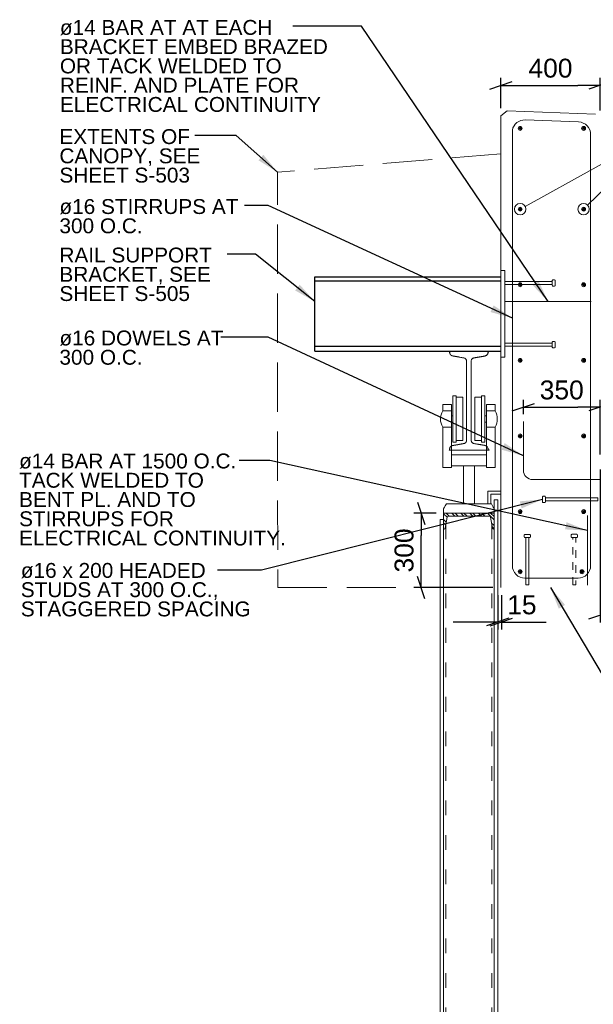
# Model space of a CAD drawing. Header units: millimetres. Extents: x 10617.8 to 10660.2, y 1160.5 to 1187.
# Tile 2 of 81: x 10617.8 to 10625.3, y 1173.9 to 1187. Entities that reach past the tile are written whole.
import ezdxf

# ---------------------------------------------------------------- set-up
doc = ezdxf.new("R2010")
doc.units = ezdxf.units.MM
doc.header["$LTSCALE"] = 0.1
doc.header["$MEASUREMENT"] = 0
for name, pattern in [('DGN Style 2', [6.519225, 3.911535, -2.60769]), ('DGN Style 3', [9.126915, 6.519225, -2.60769]), ('DGN Style 5', [4.563458, 1.955768, -2.60769])]:
    doc.linetypes.add(name, pattern=pattern)
for name, color, linetype, lineweight in [('G-ANNO-DIM', 1, 'Continuous', 0), ('G-ANNO-TEXT', 7, 'Continuous', 0), ('S-ANNO-TEXT', 3, 'Continuous', 0), ('S-DECK-ROOF', 54, 'Continuous', 13), ('S-DETL-MBND', 1, 'Continuous', 0), ('S-DETL-STLS', 3, 'Continuous', 0), ('S-REIN-RBAR', 5, 'Continuous', 13), ('S-SECT-CONC', 3, 'Continuous', 0), ('S-SECT-PATT', 1, 'Continuous', 0), ('S-STIF-TRAN', 3, 'Continuous', 30), ('S-WALL-LOAD', 3, 'Continuous', 13)]:
    doc.layers.add(name, color=color, linetype=linetype, lineweight=lineweight)
doc.styles.add('1 20', font='arial.ttf', dxfattribs={"height": 0.25})
doc.dimstyles.new('1 20', dxfattribs={"dimscale": 0.00328, "dimtxt": 0.25, "dimasz": 90, "dimexe": 30, "dimexo": 30, "dimgap": 30, "dimtad": 1, "dimdec": 0, "dimlfac": 304.9, "dimzin": 11, "dimdsep": 46, "dimlunit": 5, "dimtxsty": '1 20', "dimblk": '_Oblique_0.3', "dimcen": 0.09, "dimadec": 4, "dimazin": 3, "dimtfac": 0.00328, "dimtdec": 0, "dimtofl": 0, "dimtmove": 0, "dimatfit": 3, "dimfxl": 1, "dimfrac": 2, "dimtolj": 1, "dimtzin": 11, "dimarcsym": 0})

# ---------------------------------------------------------------- blocks, each defined once
blk = doc.blocks.new('REINFDOT')
for radius in [0.0794, 0.0476, 0.0159]:
    blk.add_circle((0, 0), radius)
blk = doc.blocks.new('REINF. DOT')
at = {"layer": 'S-REIN-RBAR', "xscale": 100, "yscale": 100, "zscale": 100, "rotation": 90.00000000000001}
blk.add_blockref('REINFDOT', (927.9, 624.6), dxfattribs=at)
blk = doc.blocks.new('REINF. DOT_1')
at = {"layer": 'S-REIN-RBAR', "extrusion": (0, 0, -1), "xscale": 100, "yscale": -100, "zscale": 100, "rotation": 89.99999999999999}
blk.add_blockref('REINFDOT', (-927.9, 624.6), dxfattribs=at)
blk = doc.blocks.new('*U17')
at = {"layer": 'G-ANNO-TEXT'}
for p, q in [((-6.4, 56.2), (-6.4, -154.3)), ((-12.7, -157.5), (-12.7, -163.8)), ((-9.5, -154.3), (9.5, -154.3)), ((12.7, -157.5), (12.7, -163.8)), ((-9.5, -167), (9.5, -167))]:
    blk.add_line(p, q, dxfattribs=at)
at = {"layer": 'G-ANNO-TEXT', "flags": 128}
blk.add_lwpolyline([(-6.4, 56.2), (6.3, 56.2), (6.3, -154.3)], dxfattribs=at)
at = {"layer": 'G-ANNO-TEXT', "extrusion": (0, 0, -1)}
for centre, start, end in [((9.5, -157.5), 0, 90), ((-9.5, -157.5), 90, 180), ((9.5, -163.8), 270, 0), ((-9.5, -163.8), 180, 270)]:
    blk.add_arc(centre, 3.17, start, end, dxfattribs=at)
blk = doc.blocks.new('*U27')
at = {"layer": 'G-ANNO-TEXT'}
for p, q in [((-101.6, 9.5, 0), (-101.6, -9.5, 0)), ((-92.1, 12.7, 0), (-98.4, 12.7, 0)), ((-88.9, 9.5, 0), (-88.9, -9.5, 0)), ((101.6, 6.3, 0), (-88.9, 6.3, 0)), ((-92.1, -12.7, 0), (-98.4, -12.7, 0))]:
    blk.add_line(p, q, dxfattribs=at)
at = {"layer": 'G-ANNO-TEXT', "elevation": 0, "flags": 128}
blk.add_lwpolyline([(101.6, 6.3), (101.6, -6.4), (-88.9, -6.4)], dxfattribs=at)
at = {"layer": 'G-ANNO-TEXT', "extrusion": (0, 0, -1)}
for centre, start, end in [((98.4, 9.5, 0), 0, 90), ((92.1, 9.5, 0), 90, 180), ((98.4, -9.5, 0), 270, 0), ((92.1, -9.5, 0), 180, 270)]:
    blk.add_arc(centre, 3.17, start, end, dxfattribs=at)
blk = doc.blocks.new('*U28')
at = {"layer": 'G-ANNO-TEXT', "linetype": 'DGN Style 2'}
for p, q in [((-101.9, -9.5, 0), (-101.9, 9.5, 0)), ((-92.4, 12.7, 0), (-98.7, 12.7, 0)), ((-89.2, -9.5, 0), (-89.2, 9.5, 0)), ((-92.4, -12.7, 0), (-98.7, -12.7, 0)), ((101.9, -6.4, 0), (-89.2, -6.4, 0))]:
    blk.add_line(p, q, dxfattribs=at)
at = {"layer": 'G-ANNO-TEXT', "linetype": 'DGN Style 2', "elevation": 0, "flags": 128}
blk.add_lwpolyline([(101.9, -6.4), (101.9, 6.3), (-89.2, 6.3)], dxfattribs=at)
at = {"layer": 'G-ANNO-TEXT', "linetype": 'DGN Style 2'}
for centre, start, end in [((-98.7, 9.5, 0), 90, 180), ((-92.4, 9.5, 0), 0, 90), ((-98.7, -9.5, 0), 180, 270), ((-92.4, -9.5, 0), 270, 0)]:
    blk.add_arc(centre, 3.17, start, end, dxfattribs=at)
blk = doc.blocks.new('*U29')
at = {"layer": 'G-ANNO-TEXT'}
for p, q in [((-6.4, 116.2), (-6.4, -74.3)), ((-12.7, -77.5), (-12.7, -83.8)), ((-9.5, -74.3), (9.5, -74.3)), ((12.7, -77.5), (12.7, -83.8)), ((-9.5, -87), (9.5, -87))]:
    blk.add_line(p, q, dxfattribs=at)
at = {"layer": 'G-ANNO-TEXT', "flags": 128}
blk.add_lwpolyline([(-6.4, 116.2), (6.3, 116.2), (6.3, -74.3)], dxfattribs=at)
at = {"layer": 'G-ANNO-TEXT', "extrusion": (0, 0, -1)}
for centre, radius, start, end in [((9.5, -77.5), 3.18, 0, 90), ((-9.5, -77.5), 3.17, 90, 180), ((9.5, -83.8), 3.17, 270, 0), ((-9.5, -83.8), 3.18, 180, 270)]:
    blk.add_arc(centre, radius, start, end, dxfattribs=at)
blk = doc.blocks.new('A$C6A444AD9')
at = {"layer": 'S-SECT-PATT', "ltscale": 0.01}
h = blk.add_hatch(dxfattribs=at)
h.set_pattern_fill('STEEL', color=256, style=0, pattern_type=2)
h.set_pattern_definition([(225, (22.02274, -60.43567), (0.1794283, -0.1794283), []), (225, (22.02274, -60.56255), (0.1794283, -0.1794283), [])])
h.paths.add_polyline_path([(2.032, 0), (0, 0), (0, -0.642), (0.019, -0.642, 0.366047), (0.064, -0.604), (0.138, -0.162, -0.366688), (0.184, -0.124), (1.848, -0.124, -0.366688), (1.894, -0.162), (1.968, -0.604, 0.366047), (2.013, -0.642), (2.032, -0.642)])
at = {"layer": 'S-DETL-STLS', "ltscale": 0.01, "flags": 128}
for points in [[(0.019, -0.642), (0, -0.642), (0, 0), (2.032, 0), (2.032, -0.642), (2.013, -0.642)], [(0.064, -0.604), (0.138, -0.162)], [(0.183, -0.124), (1.849, -0.124)], [(1.894, -0.162), (1.968, -0.604)]]:
    blk.add_lwpolyline(points, dxfattribs=at)
for points in [[(0.183, -0.124, 0.366443), (0.138, -0.162)], [(1.894, -0.162, 0.366443), (1.849, -0.124)], [(0.019, -0.642, 0.366443), (0.064, -0.604)], [(1.968, -0.604, 0.366443), (2.013, -0.642)]]:
    blk.add_lwpolyline(points, format="xyb", dxfattribs=at)
blk = doc.blocks.new('_Oblique_0.3')
at = {"color": 0, "linetype": 'ByBlock', "lineweight": -2}
for p, q in [((0, 0), (-1, 0)), ((0.5, 0.167), (-0.5, -0.167))]:
    blk.add_line(p, q, dxfattribs=at)
blk = doc.blocks.new('*D37')
at = {"layer": 'Defpoints', "color": 0, "lineweight": 0, "transparency": 16777216}
for p in [(10625.431, 1186.096), (10624.12, 1185.694), (10625.431, 1185.667)]:
    blk.add_point(p, dxfattribs=at)
at = {"layer": 'G-ANNO-TEXT', "color": 0, "lineweight": -2, "transparency": 16777216}
for p, q in [((10624.12, 1185.793), (10624.12, 1186.194)), ((10624.415, 1186.096), (10625.136, 1186.096)), ((10625.431, 1185.765), (10625.431, 1186.194))]:
    blk.add_line(p, q, dxfattribs=at)
at = {"layer": 'G-ANNO-TEXT', "color": 0, "lineweight": -2, "transparency": 16777216, "xscale": 0.2952, "yscale": 0.2952, "zscale": 0.2952, "rotation": 180}
blk.add_blockref('_Oblique_0.3', (10624.12, 1186.096), dxfattribs=at)
at = {"layer": 'G-ANNO-TEXT', "color": 0, "lineweight": -2, "transparency": 16777216, "xscale": 0.2952, "yscale": 0.2952, "zscale": 0.2952}
blk.add_blockref('_Oblique_0.3', (10625.431, 1186.096), dxfattribs=at)
at = {"layer": 'G-ANNO-TEXT', "color": 0, "transparency": 16777216, "insert": (10624.775, 1186.322), "char_height": 0.25, "attachment_point": 5, "style": '1 20'}
blk.add_mtext('\\A1;400', dxfattribs=at)
blk = doc.blocks.new('*D48')
at = {"layer": 'Defpoints', "color": 0, "lineweight": 0, "transparency": 16777216}
for p in [(10623.066, 1180.437), (10623.363, 1180.437), (10624.113, 1179.453)]:
    blk.add_point(p, dxfattribs=at)
at = {"layer": 'G-ANNO-DIM', "color": 0, "lineweight": -2, "transparency": 16777216}
for p, q in [((10623.264, 1180.437), (10622.968, 1180.437)), ((10623.066, 1179.749), (10623.066, 1180.142)), ((10624.015, 1179.453), (10622.968, 1179.453))]:
    blk.add_line(p, q, dxfattribs=at)
at = {"layer": 'G-ANNO-DIM', "color": 0, "lineweight": -2, "transparency": 16777216, "xscale": 0.2952, "yscale": 0.2952, "zscale": 0.2952}
for p, rotation in [((10623.066, 1180.437), 90), ((10623.066, 1179.453), 270)]:
    blk.add_blockref('_Oblique_0.3', p, dxfattribs=dict(at, rotation=rotation))
at = {"layer": 'G-ANNO-DIM', "color": 0, "transparency": 16777216, "insert": (10622.84, 1179.945), "char_height": 0.25, "attachment_point": 5, "rotation": 90, "style": '1 20'}
blk.add_mtext('\\A1;300', dxfattribs=at)
blk = doc.blocks.new('*D49')
at = {"layer": 'Defpoints', "color": 0, "lineweight": 0, "transparency": 16777216}
for p in [(10625.431, 1181.114), (10626.785, 1180.882), (10625.431, 1179.088)]:
    blk.add_point(p, dxfattribs=at)
at = {"layer": 'G-ANNO-DIM', "color": 0, "lineweight": -2, "transparency": 16777216}
for p, q in [((10625.431, 1181.016), (10625.431, 1178.99)), ((10626.785, 1180.784), (10626.785, 1178.99)), ((10626.49, 1179.088), (10625.726, 1179.088))]:
    blk.add_line(p, q, dxfattribs=at)
at = {"layer": 'G-ANNO-DIM', "color": 0, "lineweight": -2, "transparency": 16777216, "xscale": 0.2952, "yscale": 0.2952, "zscale": 0.2952, "rotation": 180}
blk.add_blockref('_Oblique_0.3', (10625.431, 1179.088), dxfattribs=at)
at = {"layer": 'G-ANNO-DIM', "color": 0, "lineweight": -2, "transparency": 16777216, "xscale": 0.2952, "yscale": 0.2952, "zscale": 0.2952}
blk.add_blockref('_Oblique_0.3', (10626.785, 1179.088), dxfattribs=at)
at = {"layer": 'G-ANNO-DIM', "color": 0, "transparency": 16777216, "insert": (10626.108, 1179.314), "char_height": 0.25, "attachment_point": 5, "style": '1 20'}
blk.add_mtext('\\A1;675', dxfattribs=at)
blk = doc.blocks.new('*D50')
at = {"layer": 'Defpoints', "color": 0, "lineweight": 0, "transparency": 16777216}
for p in [(10625.431, 1181.839), (10624.417, 1181.649), (10625.431, 1181.114)]:
    blk.add_point(p, dxfattribs=at)
at = {"layer": 'G-ANNO-DIM', "color": 0, "lineweight": -2, "transparency": 16777216}
for p, q in [((10624.417, 1181.747), (10624.417, 1181.938)), ((10625.431, 1181.213), (10625.431, 1181.938)), ((10624.712, 1181.839), (10625.136, 1181.839))]:
    blk.add_line(p, q, dxfattribs=at)
at = {"layer": 'G-ANNO-DIM', "color": 0, "lineweight": -2, "transparency": 16777216, "xscale": 0.2952, "yscale": 0.2952, "zscale": 0.2952, "rotation": 180}
blk.add_blockref('_Oblique_0.3', (10624.417, 1181.839), dxfattribs=at)
at = {"layer": 'G-ANNO-DIM', "color": 0, "lineweight": -2, "transparency": 16777216, "xscale": 0.2952, "yscale": 0.2952, "zscale": 0.2952}
blk.add_blockref('_Oblique_0.3', (10625.431, 1181.839), dxfattribs=at)
at = {"layer": 'G-ANNO-DIM', "color": 0, "transparency": 16777216, "insert": (10624.924, 1182.066), "char_height": 0.25, "attachment_point": 5, "style": '1 20'}
blk.add_mtext('\\A1;350', dxfattribs=at)
blk = doc.blocks.new('*U52')
at = {"layer": 'S-DETL-STLS'}
for points in [[(-9.5, -24, 0), (-9.5, 67.9, 0), (-9.5, 159.9, 0), (-9.5, 170.9, 0), (-20.4, 172.7, 0), (-42.8, 176.8, 0), (-65.3, 180.8, 0), (-77.6, 182.9, 0), (-77.5, 195.5, 0), (-77.5, 197.7, 0), (-77.5, 199.8, 0), (0, 199.8, 0), (77.5, 199.8, 0), (77.3, 196.6, 0), (77.1, 193.4, 0), (77.1, 181.3, 0), (60.2, 179.3, 0), (40.3, 176, 0), (20.4, 172.7, 0), (9.5, 170.9, 0), (9.5, 159.9, 0), (9.5, 83.5, 0), (9.5, 7.1, 0)], [(-9.5, -24, 0), (-9.5, -92, 0), (-9.5, -159.9, 0), (-9.5, -170.9, 0), (-20.4, -172.7, 0), (-42.8, -176.8, 0), (-65.3, -180.8, 0), (-77.6, -182.9, 0), (-77.5, -195.5, 0), (-77.5, -197.7, 0), (-77.5, -199.8, 0), (0, -199.8, 0), (77.5, -199.8, 0), (77.3, -196.6, 0), (77.1, -193.4, 0), (77.1, -181.3, 0), (60.2, -179.3, 0), (40.3, -176, 0), (20.4, -172.7, 0), (9.5, -170.9, 0), (9.5, -159.9, 0), (9.5, -76.4, 0), (9.5, 7.1, 0)]]:
    blk.add_rational_spline(points, [1, 1, 1, 0.763019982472, 1, 1, 1, 0.760756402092, 1, 1, 1, 1, 1, 1, 1, 0.763019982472, 1, 1, 1, 0.763019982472, 1, 1, 1], degree=2, knots=[0, 0, 0, 0.111111, 0.111111, 0.222222, 0.222222, 0.333333, 0.333333, 0.444444, 0.444444, 0.481481, 0.481481, 0.518519, 0.518519, 0.555556, 0.555556, 0.666667, 0.666667, 0.777778, 0.777778, 0.888889, 0.888889, 1, 1, 1], dxfattribs=at)
blk = doc.blocks.new('*D56')
at = {"layer": 'Defpoints', "color": 0, "lineweight": 0, "transparency": 16777216}
for p in [(10624.077, 1179.452, 89.107), (10624.126, 1179.453, 89.107), (10624.126, 1178.998)]:
    blk.add_point(p, dxfattribs=at)
at = {"layer": 'G-ANNO-DIM', "color": 0, "lineweight": -2, "transparency": 16777216}
for p, q in [((10624.077, 1179.353), (10624.077, 1178.899)), ((10624.126, 1179.355), (10624.126, 1178.899)), ((10623.782, 1178.998), (10623.487, 1178.998)), ((10624.421, 1178.998), (10624.717, 1178.998))]:
    blk.add_line(p, q, dxfattribs=at)
at = {"layer": 'G-ANNO-DIM', "color": 0, "lineweight": -2, "transparency": 16777216, "xscale": 0.2952, "yscale": 0.2952, "zscale": 0.2952}
blk.add_blockref('_Oblique_0.3', (10624.077, 1178.998), dxfattribs=at)
at = {"layer": 'G-ANNO-DIM', "color": 0, "lineweight": -2, "transparency": 16777216, "xscale": 0.2952, "yscale": 0.2952, "zscale": 0.2952, "rotation": 180}
blk.add_blockref('_Oblique_0.3', (10624.126, 1178.998), dxfattribs=at)
at = {"layer": 'G-ANNO-DIM', "color": 0, "transparency": 16777216, "insert": (10624.397, 1179.224), "char_height": 0.25, "attachment_point": 5, "style": '1 20'}
blk.add_mtext('\\A1;15', dxfattribs=at)

msp = doc.modelspace()

# ---------------------------------------------------------------- linework, layer by layer
at = {"layer": 'G-ANNO-DIM'}
msp.add_line((10624.2674, 1186.0959, 89.1073), (10624.1869, 1186.0959, 89.1073), dxfattribs=at)
at = {"layer": 'G-ANNO-TEXT'}
for p, q in [((10625.2668, 1184.511, 89.1073), (10626.3183, 1185.5334, 89.1073)), ((10624.0292, 1164.4048, 89.1073), (10624.0292, 1180.6146, 89.1073)), ((10623.3627, 1164.4113, 89.1073), (10623.3627, 1180.2642, 89.1073))]:
    msp.add_line(p, q, dxfattribs=at)
at = {"layer": 'G-ANNO-TEXT', "linetype": 'DGN Style 5'}
for p, q in [((10623.3913, 1164.5771, 89.1073), (10623.3913, 1180.2857, 89.1073)), ((10624.0004, 1164.5771, 89.1073), (10624.0004, 1180.2857, 89.1073))]:
    msp.add_line(p, q, dxfattribs=at)
at = {"layer": 'G-ANNO-TEXT', "elevation": 89.1073, "flags": 128}
for points in [[(10624.4403, 1184.4949), (10626.3183, 1185.5334), (10627.1139, 1185.5334)], [(10624.0292, 1180.6146), (10624.0774, 1180.6146), (10624.0774, 1164.4113)], [(10623.3627, 1180.3541), (10623.3144, 1180.3541), (10623.3144, 1164.4113)]]:
    msp.add_lwpolyline(points, dxfattribs=at)
at = {"layer": 'G-ANNO-TEXT'}
for centre in [(10624.3743, 1184.4585, 89.4005), (10625.2128, 1184.4585, 89.4005)]:
    msp.add_circle(centre, 0.0753, dxfattribs=at)
at = {"layer": 'S-DECK-ROOF', "linetype": 'DGN Style 3'}
msp.add_line((10621.1678, 1179.4534, 89.1073), (10623.3276, 1179.4534, 89.1073), dxfattribs=at)
at = {"layer": 'S-DECK-ROOF', "linetype": 'DGN Style 3', "elevation": 89.1073, "flags": 128}
msp.add_lwpolyline([(10624.1193, 1185.1919), (10621.1673, 1184.9459), (10621.1678, 1179.4534)], dxfattribs=at)
at = {"layer": 'S-DETL-MBND'}
for p, q in [((10623.5293, 1181.9911, 89.1073), (10623.4835, 1181.9911, 89.1073)), ((10623.4835, 1181.3791, 89.1073), (10623.4835, 1181.9911, 89.1073)), ((10623.5293, 1181.3791, 89.1073), (10623.5293, 1181.9911, 89.1073)), ((10623.6179, 1181.9732, 89.1073), (10623.5293, 1181.9732, 89.1073)), ((10623.6179, 1181.3975, 89.1073), (10623.6179, 1181.9732, 89.1073)), ((10623.7739, 1181.9732, 89.1073), (10623.8625, 1181.9732, 89.1073)), ((10623.7739, 1181.3975, 89.1073), (10623.7739, 1181.9732, 89.1073)), ((10623.8625, 1181.3791, 89.1073), (10623.8625, 1181.9911, 89.1073)), ((10623.8625, 1181.9911, 89.1073), (10623.9083, 1181.9911, 89.1073)), ((10623.9083, 1181.3791, 89.1073), (10623.9083, 1181.9911, 89.1073)), ((10623.4648, 1181.8735, 89.1073), (10623.3501, 1181.8735, 89.1073)), ((10623.3501, 1181.8735, 89.1073), (10623.3501, 1181.7905, 89.1073)), ((10623.4648, 1181.7905, 89.1073), (10623.3501, 1181.7905, 89.1073)), ((10623.4648, 1181.0431, 89.1073), (10623.4648, 1181.8735, 89.1073)), ((10623.927, 1181.8735, 89.1073), (10624.0417, 1181.8735, 89.1073)), ((10623.927, 1181.0431, 89.1073), (10623.927, 1181.8735, 89.1073)), ((10623.927, 1181.7905, 89.1073), (10624.0417, 1181.7905, 89.1073)), ((10624.0417, 1181.8735, 89.1073), (10624.0417, 1181.7905, 89.1073)), ((10623.4835, 1181.7249, 89.1073), (10623.4648, 1181.7249, 89.1073)), ((10623.9083, 1181.7249, 89.1073), (10623.927, 1181.7249, 89.1073)), ((10623.4648, 1181.5743, 89.1073), (10623.3501, 1181.5743, 89.1073)), ((10623.3501, 1181.0431, 89.1073), (10623.3501, 1181.5743, 89.1073)), ((10623.4835, 1181.6399, 89.1073), (10623.4648, 1181.6399, 89.1073)), ((10623.9083, 1181.6399, 89.1073), (10623.927, 1181.6399, 89.1073)), ((10623.927, 1181.5743, 89.1073), (10624.0417, 1181.5743, 89.1073)), ((10624.0417, 1181.0431, 89.1073), (10624.0417, 1181.5743, 89.1073)), ((10623.6179, 1181.3975, 89.1073), (10623.5293, 1181.3975, 89.1073)), ((10623.8625, 1181.3975, 89.1073), (10623.7739, 1181.3975, 89.1073)), ((10623.5293, 1181.3791, 89.1073), (10623.4835, 1181.3791, 89.1073)), ((10623.8625, 1181.3791, 89.1073), (10623.9083, 1181.3791, 89.1073)), ((10623.6959, 1181.2101, 89.1073), (10623.4648, 1181.2101, 89.1073)), ((10623.6959, 1181.2101, 89.1073), (10623.927, 1181.2101, 89.1073)), ((10623.4648, 1181.0431, 89.1073), (10623.3501, 1181.0431, 89.1073)), ((10623.6959, 1181.0643, 89.1073), (10623.4648, 1181.0643, 89.1073)), ((10623.623, 1180.5623, 89.1073), (10623.623, 1181.0643, 89.1073)), ((10623.6959, 1181.0643, 89.1073), (10623.927, 1181.0643, 89.1073)), ((10623.7688, 1180.5623, 89.1073), (10623.7688, 1181.0643, 89.1073)), ((10623.927, 1181.0431, 89.1073), (10624.0417, 1181.0431, 89.1073)), ((10623.3627, 1180.4374, 89.1073), (10623.3627, 1180.4999, 89.1073)), ((10623.3987, 1180.5623, 89.1073), (10623.5085, 1180.5623, 89.1073)), ((10623.5085, 1180.5623, 89.1073), (10623.8834, 1180.5623, 89.1073)), ((10623.8834, 1180.5623, 89.1073), (10623.9931, 1180.5623, 89.1073)), ((10624.0292, 1180.4374, 89.1073), (10624.0292, 1180.4999, 89.1073))]:
    msp.add_line(p, q, dxfattribs=at)
at = {"layer": 'S-DETL-MBND', "elevation": 89.1073, "flags": 128}
for points in [[(10623.3627, 1180.4999), (10623.363, 1180.5004), (10623.3639, 1180.5021), (10623.3655, 1180.5049), (10623.3678, 1180.5087), (10623.3706, 1180.5136), (10623.374, 1180.5195), (10623.378, 1180.5264), (10623.3825, 1180.5342), (10623.3987, 1180.5623)], [(10623.9931, 1180.5623), (10624.0138, 1180.5264), (10624.0178, 1180.5195), (10624.0212, 1180.5136), (10624.024, 1180.5087), (10624.0263, 1180.5049), (10624.0279, 1180.5021), (10624.0288, 1180.5004), (10624.0292, 1180.4999)]]:
    msp.add_lwpolyline(points, dxfattribs=at)
at = {"layer": 'S-DETL-MBND'}
for centre, start, end in [((10623.5285, 1181.6824, 89.1073), 148.77695, 211.22305), ((10623.8633, 1181.6824, 89.1073), 328.77695, 31.22305)]:
    msp.add_arc(centre, 0.2085, start, end, dxfattribs=at)
at = {"layer": 'S-DETL-STLS'}
for p, q in [((10623.9458, 1180.5623, 89.1073), (10623.9458, 1180.729, 89.1073)), ((10623.9458, 1180.729, 89.1073), (10624.1133, 1180.729, 89.1073)), ((10623.9875, 1180.5623, 89.1073), (10623.9875, 1180.6873, 89.1073)), ((10623.9875, 1180.6873, 89.1073), (10624.1133, 1180.6873, 89.1073)), ((10623.9875, 1180.5623, 89.1073), (10623.9458, 1180.5623, 89.1073))]:
    msp.add_line(p, q, dxfattribs=at)
at = {"layer": 'S-REIN-RBAR'}
for p, q in [((10625.1462, 1185.6128, 89.1073), (10624.441, 1185.6384, 89.1073)), ((10624.2709, 1185.5046, 89.1073), (10624.2709, 1179.745, 89.1073)), ((10625.3062, 1185.4463, 89.1073), (10625.3062, 1179.745, 89.1073)), ((10624.1723, 1183.2388, 89.1073), (10625.314, 1183.2388, 89.1073)), ((10624.4167, 1181.007, 89.4005), (10624.4167, 1181.649, 89.4005)), ((10624.5417, 1180.882, 89.4005), (10626.7855, 1180.882, 89.4005)), ((10625.2656, 1180.405, 89.1073), (10625.2656, 1179.4846, 89.1073)), ((10625.1395, 1179.5783, 89.1073), (10624.4375, 1179.5783, 89.1073))]:
    msp.add_line(p, q, dxfattribs=at)
for centre, start, end in [((10624.4343, 1185.4719, 89.1073), 87.70939, 168.69007), ((10625.1395, 1179.745, 89.1073), 270, 0)]:
    msp.add_arc(centre, 0.1666, start, end, dxfattribs=at)
at = {"layer": 'S-REIN-RBAR', "extrusion": (0, 0, -1)}
for centre, radius, start, end in [((-10625.1395, 1185.4463, -89.1073), 0.1666, 92.29061, 180), ((-10624.5417, 1181.007, -89.4005), 0.125, 270, 0), ((-10624.4375, 1179.745, -89.1073), 0.1666, 270, 0)]:
    msp.add_arc(centre, radius, start, end, dxfattribs=at)
at = {"layer": 'S-SECT-CONC'}
for p, q in [((10624.1198, 1183.1726, 89.1073), (10624.1198, 1185.1661, 89.1073)), ((10624.1723, 1183.6467, 89.1073), (10624.1198, 1183.6467, 89.1073)), ((10624.1723, 1182.5028, 89.1073), (10624.1723, 1183.6467, 89.1073)), ((10624.1723, 1182.5028, 89.1073), (10624.1198, 1182.5028, 89.1073))]:
    msp.add_line(p, q, dxfattribs=at)
at = {"layer": 'S-STIF-TRAN'}
for p, q in [((10621.6598, 1182.5804, 89.1073), (10621.6598, 1183.5647, 89.1073)), ((10621.6598, 1183.5647, 89.1073), (10624.1198, 1183.5647, 89.1073)), ((10621.6598, 1183.5115, 89.1073), (10624.1198, 1183.5115, 89.1073)), ((10621.6598, 1182.6478, 89.1073), (10624.1198, 1182.6478, 89.1073)), ((10621.6598, 1182.5804, 89.1073), (10624.1198, 1182.5804, 89.1073))]:
    msp.add_line(p, q, dxfattribs=at)
at = {"layer": 'S-WALL-LOAD'}
for p, q in [((10624.1198, 1185.6943, 89.1073), (10624.2006, 1185.76, 89.1073)), ((10624.1198, 1185.6943, 89.1073), (10624.1198, 1179.4534, 89.1073)), ((10625.3686, 1185.7159, 89.1073), (10624.2006, 1185.76, 89.1073))]:
    msp.add_line(p, q, dxfattribs=at)

# ---------------------------------------------------------------- block references
at = {"layer": 'G-ANNO-TEXT', "xscale": 0.00328, "yscale": 0.00328, "zscale": 0.00328}
for name, p, rotation in [('*U29', (10624.5535, 1183.4827, 89.6937), 89.99999999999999), ('*U29', (10624.5535, 1182.6668, 89.6937), 89.99999999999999), ('*U17', (10625.2155, 1180.6197, 89.6937), 270), ('*U27', (10624.4688, 1179.823, 89.1073), 270)]:
    msp.add_blockref(name, p, dxfattribs=dict(at, rotation=rotation))
at = {"layer": 'G-ANNO-TEXT', "linetype": 'DGN Style 2', "xscale": 0.00328, "yscale": 0.00328, "zscale": 0.00328, "rotation": 270}
msp.add_blockref('*U28', (10625.09, 1179.8241, 89.1073), dxfattribs=at)
at = {"layer": 'S-ANNO-TEXT', "xscale": 0.328, "yscale": -0.328, "zscale": 0.328, "rotation": 180}
msp.add_blockref('A$C6A444AD9', (10624.0292, 1180.4374, 89.1073), dxfattribs=at)
at = {"layer": 'S-DETL-STLS', "xscale": 0.00328, "yscale": 0.00328, "zscale": 0.00328}
msp.add_blockref('*U52', (10623.6959, 1181.9251, 89.1073), dxfattribs=at)
at = {"layer": 'S-REIN-RBAR', "extrusion": (0, 0, -1), "xscale": 0.00328, "yscale": 0.00328, "zscale": 0.00328}
for p in [(-10627.418, 1183.4785, -89.4005), (-10627.418, 1182.4099, -89.4005), (-10627.418, 1181.4101, -89.4005), (-10627.418, 1180.4104, -89.4005), (-10627.418, 1179.4106, -89.4005), (-10627.418, 1178.4109, -89.4005), (-10627.418, 1177.6149, -89.4005)]:
    msp.add_blockref('REINF. DOT_1', p, dxfattribs=at)
at = {"layer": 'S-REIN-RBAR', "xscale": 0.00328, "yscale": 0.00328, "zscale": 0.00328}
for p in [(10622.1691, 1183.4785, 89.4005), (10622.1691, 1182.4099, 89.4005), (10622.1691, 1181.4101, 89.4005), (10622.1691, 1180.4104, 89.4005), (10622.1691, 1179.4106, 89.4005), (10622.1691, 1178.4109, 89.4005), (10622.1493, 1177.6149, 89.4005)]:
    msp.add_blockref('REINF. DOT', p, dxfattribs=at)

# ---------------------------------------------------------------- texts
at = {"layer": 'G-ANNO-TEXT', "color": 7, "insert": (10618.2879, 1186.9612, 89.4005), "char_height": 0.1968, "width": 3.538643, "attachment_point": 1, "line_spacing_factor": 0.776524, "style": '1 20'}
msp.add_mtext('ø14 BAR AT AT EACH BRACKET EMBED BRAZED OR TACK WELDED TO REINF. AND PLATE FOR ELECTRICAL CONTINUITY', dxfattribs=at)
at = {"layer": 'G-ANNO-TEXT', "color": 7, "char_height": 0.1968, "attachment_point": 1, "line_spacing_factor": 0.776524, "style": '1 20'}
for s, insert in [('EXTENTS OF\\PCANOPY, SEE\\PSHEET S-503', (10618.2819, 1185.5169, 89.4005)), ('ø16 STIRRUPS AT\\P300 O.C.', (10618.2819, 1184.5918, 89.4005)), ('RAIL SUPPORT\\PBRACKET, SEE \\PSHEET S-505', (10618.2819, 1183.9505, 89.4005)), ('ø16 DOWELS AT\\P300 O.C.', (10618.2819, 1182.8533, 89.4005)), ('ø14 BAR AT 1500 O.C. \\PTACK WELDED TO\\PBENT PL. AND TO \\PSTIRRUPS FOR\\PELECTRICAL CONTINUITY.', (10617.7483, 1181.2266, 89.4005)), ('ø16 x 200 HEADED\\PSTUDS AT 300 O.C.,\\PSTAGGERED SPACING', (10617.7715, 1179.7793, 89.4005))]:
    msp.add_mtext(s, dxfattribs=dict(at, insert=insert))

# ---------------------------------------------------------------- dimensions: what is measured, and where the dimension line sits
at = {"layer": 'G-ANNO-DIM'}
dim = msp.add_linear_dim(base=(10625.4311, 1181.8395, 89.4005), p1=(10624.4167, 1181.649, 89.4005), p2=(10625.4311, 1181.1144, 89.4005), text='350', dimstyle='1 20', dxfattribs=at)
dim.commit()
dim.dimension.update_dxf_attribs({"geometry": '*D50', "text_midpoint": (10624.9239, 1182.0656, 89.4005)})
dim = msp.add_linear_dim(base=(10625.4311, 1179.0883, 89.4005), p1=(10626.7855, 1180.882, 89.4005), p2=(10625.4311, 1181.1144, 89.4005), angle=180, text='675', dimstyle='1 20', dxfattribs=at)
dim.commit()
dim.dimension.update_dxf_attribs({"geometry": '*D49', "text_midpoint": (10626.1083, 1179.3144, 89.4005)})
dim = msp.add_linear_dim(base=(10623.0662, 1180.4374, 89.1073), p1=(10624.1133, 1179.4534, 89.1073), p2=(10623.3627, 1180.4374, 89.1073), angle=90, dimstyle='1 20', dxfattribs=at)
dim.commit()
dim.dimension.update_dxf_attribs({"geometry": '*D48', "text_midpoint": (10622.8401, 1179.9454, 89.1073)})
dim = msp.add_linear_dim(base=(10624.1262, 1178.9979), p1=(10624.0774, 1179.4518, 89.1073), p2=(10624.1262, 1179.4534, 89.1073), dimstyle='1 20', override={"dimtmove": 2}, dxfattribs=at)
dim.commit()
dim.dimension.update_dxf_attribs({"geometry": '*D56', "text_midpoint": (10624.3965, 1179.224), "dimtype": 160})
at = {"layer": 'G-ANNO-TEXT', "color": 1}
dim = msp.add_linear_dim(base=(10625.4311, 1186.0959, 89.1073), p1=(10624.1198, 1185.6943, 89.1073), p2=(10625.4311, 1185.6665, 89.1073), dimstyle='1 20', dxfattribs=at)
dim.commit()
dim.dimension.update_dxf_attribs({"geometry": '*D37', "text_midpoint": (10624.7755, 1186.0959, 89.1073), "dimtype": 160})

# ---------------------------------------------------------------- leaders
at = {"layer": 'G-ANNO-TEXT'}
for points in [[(10624.7432, 1183.2388, 89.1073), (10622.2765, 1186.8794, 89.1073), (10621.3688, 1186.8794, 89.1073)], [(10621.1673, 1184.9459, 89.1073), (10620.6191, 1185.4309, 89.1073), (10620.074, 1185.4309, 89.1073)], [(10624.2709, 1183.0182, 89.1073), (10621.0419, 1184.5058, 89.1073), (10620.7285, 1184.5058, 89.1073)], [(10621.6598, 1183.2365, 89.1073), (10620.8766, 1183.8645, 89.1073), (10620.5015, 1183.8645, 89.1073)], [(10624.4167, 1181.1966, 89.1073), (10621.0419, 1182.7673, 89.1073), (10620.415, 1182.7673, 89.1073)], [(10625.2656, 1180.2075, 89.1073), (10621.0646, 1181.1334, 89.1073), (10620.6584, 1181.1334, 89.1073)], [(10624.6678, 1180.6197, 89.1073), (10620.9523, 1179.686, 89.1073), (10620.3731, 1179.6862, 89.1073)], [(10624.7755, 1179.4534, 89.4005), (10625.5561, 1178.1407, 89.4005), (10626.0071, 1178.1407, 89.4005)]]:
    msp.add_leader(points, dimstyle='1 20', override={"dimgap": 60}, dxfattribs=at)

doc.saveas('drawing.dxf')
